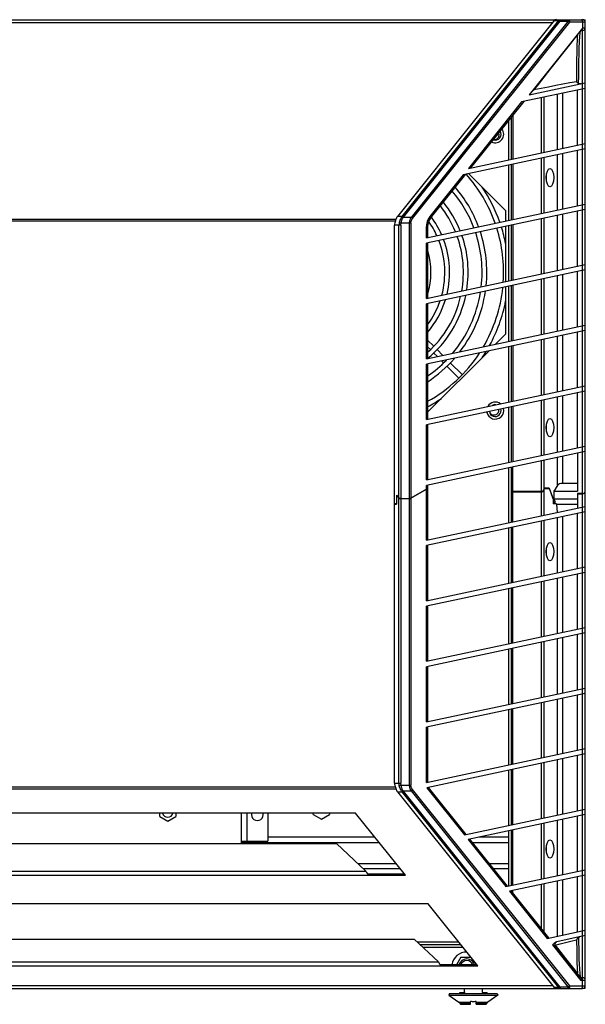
# Model space of a CAD drawing. Header units: inches. Extents: x 0 to 146, y 0 to 57.
# Tile 4 of 13: x 26 to 35, y 19 to 34. Entities that reach past the tile are written whole.
import ezdxf

# ---------------------------------------------------------------- set-up
doc = ezdxf.new("R2010")
doc.units = ezdxf.units.IN
doc.header["$LTSCALE"] = 4.033333
doc.header["$MEASUREMENT"] = 0
doc.layers.get('0').update_dxf_attribs({"linetype": 'CONTINUOUS'})
for name, color, linetype in [('FINGER_GUARD_120MM_AXIAL_P1', 7, 'CONTINUOUS'), ('FINGER_GUARD_120MM_AXIAL_P16', 7, 'CONTINUOUS'), ('FINGER_GUARD_120MM_AXIAL_P5', 7, 'CONTINUOUS'), ('FINGER_GUARD_120MM_AXIAL_P6', 7, 'CONTINUOUS'), ('FINGER_GUARD_120MM_AXIAL_P7', 7, 'CONTINUOUS'), ('FINGER_GUARD_120MM_AXIAL_P8', 7, 'CONTINUOUS')]:
    doc.layers.add(name, color=color, linetype=linetype)

msp = doc.modelspace()

# ---------------------------------------------------------------- linework, layer by layer
at = {"color": 7, "linetype": 'Continuous'}
for p, q in [((14.165, 33.81), (34.637, 33.81)), ((34.146, 33.764), (14.656, 33.764)), ((34.172, 33.797), (31.831, 30.868)), ((31.899, 30.868), (34.241, 33.797)), ((31.92, 30.858), (34.261, 33.787)), ((34.384, 33.787), (32.037, 30.851)), ((32.057, 30.834), (34.404, 33.771)), ((34.173, 33.797), (34.241, 33.797)), ((34.261, 33.81), (34.261, 33.787)), ((34.261, 33.787), (34.384, 33.787)), ((34.384, 33.787), (34.384, 33.81)), ((34.637, 33.771), (34.404, 33.771)), ((34.598, 33.771), (34.598, 33.684)), ((34.637, 19.322), (34.637, 33.81)), ((34.598, 33.684), (33.799, 32.685)), ((34.57, 33.648), (34.598, 33.648)), ((34.598, 32.854), (34.598, 33.648)), ((34.601, 33.688), (34.599, 33.684)), ((34.601, 33.688), (34.637, 33.688)), ((34.508, 33.061), (34.508, 32.882)), ((33.799, 32.685), (34.637, 32.863)), ((34.559, 32.846), (34.559, 32.85)), ((34.598, 32.774), (34.598, 32.854)), ((34.637, 32.782), (33.685, 32.58)), ((34.297, 32.71), (34.297, 31.885)), ((34.519, 31.932), (34.519, 32.757)), ((34.598, 31.949), (34.598, 32.774)), ((33.685, 32.58), (32.89, 31.586)), ((32.927, 31.594), (33.722, 32.588)), ((33.981, 31.818), (33.981, 32.643)), ((34.017, 32.65), (34.017, 31.825)), ((34.224, 31.869), (34.224, 32.694)), ((33.496, 31.715), (33.496, 32.305)), ((33.535, 31.723), (33.535, 32.354)), ((33.555, 32.379), (33.555, 31.727)), ((34.637, 31.877), (32.813, 31.489)), ((32.89, 31.586), (34.637, 31.957)), ((34.519, 31.027), (34.519, 31.852)), ((34.598, 31.868), (34.598, 31.949)), ((34.598, 31.043), (34.598, 31.868)), ((33.981, 30.912), (33.981, 31.737)), ((34.017, 31.745), (34.017, 30.92)), ((34.224, 30.964), (34.224, 31.789)), ((34.297, 31.804), (34.297, 30.979)), ((33.496, 30.809), (33.496, 31.634)), ((33.535, 30.817), (33.535, 31.642)), ((33.555, 31.647), (33.555, 30.822)), ((32.813, 31.489), (32.313, 30.864)), ((32.324, 30.84), (32.85, 31.497)), ((33.446, 30.956), (32.895, 31.506)), ((32.262, 30.547), (34.637, 31.052)), ((34.637, 30.971), (32.262, 30.466)), ((33.446, 30.956), (33.446, 30.798)), ((34.519, 30.121), (34.519, 30.946)), ((34.598, 30.963), (34.598, 31.043)), ((34.598, 30.138), (34.598, 30.963)), ((16.994, 30.827), (31.808, 30.827)), ((31.802, 30.794), (17, 30.794)), ((31.899, 30.868), (31.831, 30.868)), ((32.037, 30.851), (31.915, 30.851)), ((33.981, 30.007), (33.981, 30.832)), ((34.017, 30.839), (34.017, 30.014)), ((34.224, 30.058), (34.224, 30.883)), ((34.297, 30.899), (34.297, 30.074)), ((31.881, 30.736), (31.786, 30.736)), ((31.786, 22.391), (31.786, 30.736)), ((31.853, 22.391), (31.853, 30.736)), ((31.886, 30.768), (31.858, 30.776)), ((31.881, 30.736), (31.881, 22.391)), ((32.031, 30.768), (31.886, 30.768)), ((32.012, 22.36), (32.012, 30.768)), ((32.031, 30.768), (32.031, 22.36)), ((32.281, 30.717), (32.262, 30.717)), ((32.262, 30.547), (32.262, 30.717)), ((32.281, 30.717), (32.281, 30.551)), ((33.446, 30.718), (33.446, 29.893)), ((33.496, 29.904), (33.496, 30.729)), ((33.535, 29.912), (33.535, 30.737)), ((33.555, 30.741), (33.555, 29.916)), ((32.262, 29.641), (32.262, 30.466)), ((32.281, 30.47), (32.281, 29.645)), ((32.262, 29.641), (34.637, 30.146)), ((34.637, 30.066), (32.262, 29.561)), ((34.598, 30.057), (34.598, 30.138)), ((34.598, 29.232), (34.598, 30.057)), ((33.981, 29.101), (33.981, 29.926)), ((34.017, 29.934), (34.017, 29.109)), ((34.224, 29.153), (34.224, 29.978)), ((34.297, 29.993), (34.297, 29.168)), ((34.519, 29.216), (34.519, 30.041)), ((33.446, 29.812), (33.446, 29.105)), ((33.496, 28.998), (33.496, 29.823)), ((33.535, 29.006), (33.535, 29.831)), ((33.555, 29.836), (33.555, 29.011)), ((32.262, 28.736), (32.262, 29.561)), ((32.281, 29.565), (32.281, 28.74)), ((32.262, 28.736), (34.637, 29.241)), ((34.598, 29.152), (34.598, 29.232)), ((34.637, 29.16), (32.262, 28.655)), ((33.296, 28.956), (33.446, 29.105)), ((33.981, 28.196), (33.981, 29.021)), ((34.017, 29.028), (34.017, 28.203)), ((34.224, 28.247), (34.224, 29.072)), ((34.297, 29.088), (34.297, 28.263)), ((34.519, 28.31), (34.519, 29.135)), ((34.598, 28.327), (34.598, 29.152)), ((33.496, 28.093), (33.496, 28.918)), ((33.535, 28.101), (33.535, 28.926)), ((33.555, 28.93), (33.555, 28.105)), ((32.281, 27.94), (33.194, 28.853)), ((32.262, 27.83), (32.262, 28.655)), ((32.281, 28.659), (32.281, 27.834)), ((32.262, 27.83), (34.637, 28.335)), ((34.598, 28.246), (34.598, 28.327)), ((34.637, 28.255), (32.262, 27.75)), ((34.224, 27.342), (34.224, 28.167)), ((34.297, 28.182), (34.297, 27.357)), ((34.519, 27.405), (34.519, 28.23)), ((34.598, 27.421), (34.598, 28.246)), ((33.496, 27.187), (33.496, 28.012)), ((33.535, 27.195), (33.535, 28.02)), ((33.555, 28.025), (33.555, 27.2)), ((33.981, 27.29), (33.981, 28.115)), ((34.017, 28.123), (34.017, 27.298)), ((32.262, 26.925), (32.262, 27.75)), ((32.281, 27.754), (32.281, 26.929)), ((32.262, 26.925), (34.637, 27.43)), ((34.598, 27.341), (34.598, 27.421)), ((34.637, 27.349), (32.262, 26.844)), ((34.224, 26.844), (34.224, 27.261)), ((34.297, 27.277), (34.297, 26.872)), ((34.519, 27.324), (34.519, 26.759)), ((34.598, 26.52), (34.598, 27.341)), ((33.496, 26.285), (33.496, 27.107)), ((33.535, 26.294), (33.535, 27.115)), ((33.555, 26.298), (33.555, 27.119)), ((33.981, 26.389), (33.981, 27.21)), ((34.017, 27.217), (34.017, 26.396)), ((32.262, 26.023), (32.262, 26.844)), ((32.281, 26.848), (32.281, 26.027)), ((34.224, 26.844), (34.165, 26.759)), ((34.519, 26.872), (34.297, 26.872)), ((31.815, 26.696), (31.853, 26.658)), ((31.815, 26.696), (31.815, 26.562)), ((31.817, 26.696), (31.853, 26.66)), ((31.817, 26.696), (31.817, 26.566)), ((32.262, 26.789), (32.031, 26.654)), ((32.031, 26.652), (32.262, 26.787)), ((32.281, 26.8), (32.274, 26.8)), ((32.274, 26.798), (32.281, 26.798)), ((33.981, 26.751), (33.555, 26.751)), ((33.555, 26.747), (33.981, 26.747)), ((34.017, 26.776), (34.027, 26.8)), ((34.017, 26.772), (34.028, 26.798)), ((34.099, 26.8), (34.027, 26.8)), ((34.028, 26.798), (34.101, 26.798)), ((34.099, 26.8), (34.157, 26.641)), ((34.158, 26.641), (34.101, 26.798)), ((34.165, 26.759), (34.519, 26.759)), ((34.165, 26.759), (34.165, 26.643)), ((34.519, 26.723), (34.519, 26.503)), ((34.598, 26.721), (34.519, 26.721)), ((34.519, 26.719), (34.598, 26.719)), ((31.817, 26.566), (31.786, 26.566)), ((31.786, 26.562), (31.817, 26.562)), ((31.881, 26.649), (32.012, 26.649)), ((31.881, 26.647), (32.012, 26.647)), ((32.015, 26.649), (32.012, 26.649)), ((32.262, 26.023), (34.637, 26.528)), ((34.157, 26.641), (34.157, 26.566)), ((34.158, 26.591), (34.157, 26.59)), ((34.208, 26.566), (34.157, 26.566)), ((34.158, 26.641), (34.158, 26.591)), ((34.158, 26.591), (34.186, 26.591)), ((34.165, 26.643), (34.519, 26.643)), ((34.165, 26.643), (34.186, 26.591)), ((34.169, 26.566), (34.186, 26.591)), ((34.208, 26.562), (34.515, 26.562)), ((34.209, 26.562), (34.218, 26.439)), ((34.519, 26.567), (34.515, 26.562)), ((34.598, 26.439), (34.598, 26.52)), ((34.637, 26.448), (32.262, 25.943)), ((34.297, 26.375), (34.297, 25.55)), ((34.519, 25.598), (34.519, 26.423)), ((34.598, 25.614), (34.598, 26.439)), ((33.555, 25.392), (33.555, 26.218)), ((33.981, 25.483), (33.981, 26.308)), ((34.017, 26.316), (34.017, 25.491)), ((34.224, 25.535), (34.224, 26.36)), ((33.496, 25.38), (33.496, 26.205)), ((33.535, 25.388), (33.535, 26.213)), ((32.262, 25.118), (32.262, 25.943)), ((32.281, 25.947), (32.281, 25.122)), ((32.262, 25.118), (34.637, 25.623)), ((34.637, 25.542), (32.262, 25.037)), ((34.519, 24.692), (34.519, 25.517)), ((34.598, 25.534), (34.598, 25.614)), ((34.598, 24.709), (34.598, 25.534)), ((33.981, 24.578), (33.981, 25.403)), ((34.017, 25.41), (34.017, 24.585)), ((34.224, 24.629), (34.224, 25.454)), ((34.297, 25.47), (34.297, 24.645)), ((33.496, 24.474), (33.496, 25.299)), ((33.535, 24.483), (33.535, 25.308)), ((33.555, 24.487), (33.555, 25.312)), ((32.281, 25.041), (32.281, 24.216)), ((32.262, 24.212), (32.262, 25.037)), ((32.262, 24.212), (34.637, 24.717)), ((34.637, 24.637), (32.262, 24.132)), ((34.519, 23.786), (34.519, 24.612)), ((34.598, 24.628), (34.598, 24.709)), ((34.598, 23.803), (34.598, 24.628)), ((33.981, 23.672), (33.981, 24.497)), ((34.017, 24.505), (34.017, 23.68)), ((34.224, 23.724), (34.224, 24.549)), ((34.297, 24.564), (34.297, 23.739)), ((33.496, 23.569), (33.496, 24.394)), ((33.535, 23.577), (33.535, 24.402)), ((33.555, 23.581), (33.555, 24.406)), ((32.262, 23.307), (32.262, 24.132)), ((32.281, 24.136), (32.281, 23.311)), ((32.262, 23.307), (34.637, 23.812)), ((34.637, 23.731), (32.262, 23.226)), ((34.598, 23.723), (34.598, 23.803)), ((34.598, 22.898), (34.598, 23.723)), ((33.981, 22.767), (33.981, 23.592)), ((34.017, 23.599), (34.017, 22.774)), ((34.224, 22.818), (34.224, 23.643)), ((34.297, 23.659), (34.297, 22.834)), ((34.519, 22.881), (34.519, 23.706)), ((33.496, 22.663), (33.496, 23.488)), ((33.535, 22.672), (33.535, 23.497)), ((33.555, 22.676), (33.555, 23.501)), ((32.262, 22.401), (32.262, 23.226)), ((32.281, 23.23), (32.281, 22.405)), ((32.262, 22.401), (34.637, 22.906)), ((34.598, 22.817), (34.598, 22.898)), ((34.637, 22.826), (32.267, 22.322)), ((33.981, 21.861), (33.981, 22.686)), ((34.017, 22.694), (34.017, 21.869)), ((34.224, 21.913), (34.224, 22.738)), ((34.297, 22.753), (34.297, 21.928)), ((34.519, 21.975), (34.519, 22.8)), ((34.598, 21.992), (34.598, 22.817)), ((33.496, 21.758), (33.496, 22.583)), ((33.535, 21.766), (33.535, 22.591)), ((33.555, 21.77), (33.555, 22.595)), ((31.786, 22.391), (31.881, 22.391)), ((31.808, 22.3), (16.994, 22.3)), ((17, 22.334), (31.802, 22.334)), ((31.831, 22.26), (31.899, 22.26)), ((31.831, 22.26), (34.172, 19.331)), ((31.858, 22.352), (31.886, 22.36)), ((31.886, 22.36), (32.031, 22.36)), ((34.241, 19.331), (31.899, 22.26)), ((31.915, 22.276), (32.037, 22.276)), ((34.261, 19.34), (31.92, 22.27)), ((32.037, 22.276), (34.384, 19.34)), ((34.404, 19.357), (32.057, 22.293)), ((32.267, 22.322), (32.831, 21.616)), ((32.857, 21.622), (32.293, 22.327)), ((32.831, 21.616), (34.637, 22.001)), ((34.598, 21.912), (34.598, 21.992)), ((31.205, 21.943), (17.598, 21.943)), ((28.277, 21.89), (28.277, 21.943)), ((28.277, 21.89), (28.397, 21.821)), ((28.397, 21.821), (28.517, 21.89)), ((28.517, 21.943), (28.517, 21.89)), ((29.5, 21.487), (29.5, 21.943)), ((29.578, 21.943), (29.578, 21.522)), ((29.893, 21.943), (29.893, 21.522)), ((30.573, 21.92), (30.573, 21.943)), ((30.573, 21.92), (30.693, 21.851)), ((30.693, 21.851), (30.813, 21.92)), ((30.813, 21.943), (30.813, 21.92)), ((31.948, 21.013), (31.205, 21.943)), ((34.637, 21.92), (32.886, 21.548)), ((34.224, 21.007), (34.224, 21.832)), ((34.297, 21.848), (34.297, 21.023)), ((34.519, 21.07), (34.519, 21.895)), ((34.598, 21.087), (34.598, 21.912)), ((33.496, 20.852), (33.496, 21.677)), ((33.535, 20.861), (33.535, 21.686)), ((33.555, 20.865), (33.555, 21.69)), ((33.981, 20.955), (33.981, 21.781)), ((34.017, 21.788), (34.017, 20.963)), ((29.5, 21.522), (29.893, 21.522)), ((29.539, 21.503), (29.539, 21.522)), ((31.494, 21.581), (29.893, 21.581)), ((32.886, 21.548), (33.449, 20.842)), ((33.475, 20.848), (32.912, 21.553)), ((33.496, 21.581), (33.045, 21.581)), ((17.883, 21.487), (30.919, 21.487)), ((29.5, 21.503), (31.557, 21.503)), ((30.919, 21.487), (31.359, 21.074)), ((32.952, 21.503), (33.496, 21.503)), ((17.444, 21.074), (31.359, 21.074)), ((31.237, 21.188), (31.809, 21.188)), ((31.872, 21.109), (31.321, 21.109)), ((33.204, 21.188), (33.496, 21.188)), ((33.496, 21.109), (33.267, 21.109)), ((33.449, 20.842), (34.637, 21.095)), ((34.598, 21.006), (34.598, 21.087)), ((16.854, 21.013), (31.948, 21.013)), ((31.37, 21.054), (31.381, 21.033)), ((31.381, 21.04), (31.373, 21.047)), ((31.386, 21.035), (31.381, 21.04)), ((31.381, 21.033), (31.386, 21.023)), ((31.392, 21.03), (31.386, 21.035)), ((31.386, 21.023), (31.392, 21.013)), ((31.935, 21.03), (31.392, 21.03)), ((31.392, 21.03), (31.392, 21.013)), ((34.637, 21.015), (33.504, 20.774)), ((34.224, 20.102), (34.224, 20.927)), ((34.297, 20.942), (34.297, 20.117)), ((34.519, 20.164), (34.519, 20.989)), ((34.598, 20.181), (34.598, 21.006)), ((33.504, 20.774), (34.068, 20.068)), ((34.094, 20.074), (33.53, 20.779)), ((33.535, 20.773), (33.535, 20.78)), ((33.555, 20.749), (33.555, 20.784)), ((33.981, 20.216), (33.981, 20.875)), ((34.017, 20.883), (34.017, 20.17)), ((32.291, 20.585), (16.512, 20.585)), ((33.034, 19.655), (32.291, 20.585)), ((34.068, 20.068), (34.637, 20.19)), ((34.598, 20.101), (34.598, 20.181)), ((16.722, 20.055), (32.081, 20.055)), ((32.081, 20.055), (32.442, 19.715)), ((34.637, 20.109), (34.21, 20.018)), ((34.421, 20.026), (34.508, 20.048)), ((34.508, 20.048), (34.509, 19.88)), ((34.598, 19.479), (34.598, 20.101)), ((32.75, 20.011), (32.128, 20.011)), ((32.781, 19.971), (32.169, 19.971)), ((32.813, 19.932), (32.211, 19.932)), ((34.148, 19.969), (34.571, 19.44)), ((34.189, 19.964), (34.263, 19.984)), ((34.189, 19.964), (34.342, 19.767)), ((34.572, 19.476), (34.189, 19.955)), ((34.263, 19.984), (34.344, 20.006)), ((34.344, 20.006), (34.421, 20.026)), ((32.778, 19.788), (32.711, 19.672)), ((32.778, 19.788), (32.928, 19.788)), ((15.769, 19.655), (33.034, 19.655)), ((16.361, 19.715), (32.442, 19.715)), ((32.453, 19.695), (32.463, 19.675)), ((32.463, 19.682), (32.456, 19.689)), ((32.469, 19.677), (32.463, 19.682)), ((32.463, 19.675), (32.469, 19.665)), ((32.474, 19.672), (32.469, 19.677)), ((32.469, 19.665), (32.474, 19.655)), ((33.021, 19.672), (32.474, 19.672)), ((32.474, 19.672), (32.474, 19.655)), ((34.519, 19.547), (34.519, 19.548)), ((34.598, 19.479), (34.57, 19.479)), ((34.572, 19.476), (34.574, 19.472)), ((14.204, 19.318), (34.598, 19.318)), ((14.656, 19.363), (34.146, 19.363)), ((32.832, 19.266), (32.832, 19.318)), ((33.096, 19.318), (33.097, 19.266)), ((34.241, 19.331), (34.173, 19.331)), ((34.384, 19.34), (34.261, 19.34)), ((34.261, 19.34), (34.261, 19.318)), ((34.384, 19.318), (34.384, 19.34)), ((34.404, 19.357), (34.637, 19.357)), ((34.637, 19.44), (34.571, 19.44)), ((34.598, 19.357), (34.598, 19.44)), ((34.614, 19.322), (34.637, 19.322)), ((32.61, 19.243), (32.596, 19.219)), ((32.596, 19.219), (33.332, 19.219)), ((32.596, 19.219), (32.747, 19.116)), ((32.61, 19.243), (33.319, 19.243)), ((32.82, 19.251), (32.758, 19.251)), ((32.758, 19.251), (32.758, 19.243)), ((33.171, 19.251), (33.109, 19.251)), ((33.171, 19.251), (33.171, 19.243)), ((33.332, 19.219), (33.181, 19.116)), ((33.319, 19.243), (33.332, 19.219)), ((32.747, 19.116), (32.923, 19.116)), ((32.922, 19.087), (32.77, 19.087)), ((32.777, 19.082), (32.922, 19.082)), ((32.922, 19.082), (32.923, 19.122)), ((33.007, 19.082), (33.005, 19.122)), ((33.005, 19.116), (33.181, 19.116)), ((33.158, 19.087), (33.006, 19.087)), ((33.007, 19.082), (33.151, 19.082))]:
    msp.add_line(p, q, dxfattribs=at)
for points in [[(34.241, 33.797), (34.243, 33.801), (34.246, 33.804), (34.25, 33.806), (34.254, 33.808), (34.257, 33.809), (34.261, 33.81)], [(34.261, 33.787), (34.258, 33.789), (34.254, 33.792), (34.25, 33.793), (34.247, 33.795), (34.244, 33.796), (34.241, 33.797)], [(34.384, 33.81), (34.388, 33.809), (34.391, 33.807), (34.395, 33.803), (34.398, 33.798), (34.4, 33.792), (34.402, 33.786), (34.403, 33.778), (34.404, 33.771)], [(34.404, 33.771), (34.401, 33.773), (34.398, 33.776), (34.394, 33.779), (34.391, 33.782), (34.387, 33.785), (34.384, 33.787)], [(34.598, 33.771), (34.598, 33.778), (34.597, 33.786), (34.595, 33.792), (34.593, 33.798), (34.59, 33.803), (34.586, 33.807), (34.582, 33.809), (34.579, 33.81)], [(34.519, 33.585), (34.517, 33.557), (34.514, 33.498), (34.511, 33.435), (34.51, 33.369), (34.509, 33.298), (34.508, 33.223), (34.508, 33.144), (34.508, 33.061)], [(34.538, 32.855), (34.539, 32.97), (34.541, 33.081), (34.543, 33.187), (34.545, 33.288), (34.548, 33.385), (34.552, 33.477), (34.558, 33.565), (34.564, 33.641)], [(34.579, 33.648), (34.582, 33.649), (34.586, 33.651), (34.589, 33.654), (34.592, 33.658), (34.594, 33.664), (34.596, 33.67), (34.598, 33.677), (34.598, 33.684)], [(34.511, 33.575), (34.466, 33.519), (34.414, 33.453), (34.104, 33.058)], [(34.104, 33.058), (33.933, 32.84), (33.869, 32.759)], [(34.508, 32.882), (34.405, 32.863), (34.3, 32.843), (34.195, 32.823), (34.088, 32.802), (33.979, 32.781), (33.869, 32.759)], [(34.508, 32.882), (34.512, 32.877), (34.516, 32.872), (34.521, 32.867), (34.527, 32.863), (34.532, 32.859), (34.538, 32.855)], [(34.578, 32.85), (34.571, 32.849), (34.563, 32.849), (34.556, 32.849), (34.549, 32.851), (34.543, 32.853), (34.538, 32.855)], [(33.833, 32.727), (33.837, 32.732), (33.842, 32.737), (33.848, 32.743), (33.854, 32.748), (33.861, 32.754), (33.869, 32.759)], [(31.802, 30.803), (31.804, 30.806), (31.805, 30.809), (31.806, 30.812), (31.807, 30.814), (31.808, 30.817), (31.808, 30.819)], [(31.893, 30.859), (31.885, 30.846), (31.879, 30.833), (31.873, 30.82), (31.868, 30.806), (31.863, 30.791), (31.858, 30.776)], [(31.886, 30.768), (31.889, 30.783), (31.893, 30.797), (31.898, 30.811), (31.903, 30.824), (31.908, 30.838), (31.915, 30.851)], [(31.899, 30.868), (31.898, 30.866), (31.897, 30.865), (31.896, 30.863), (31.895, 30.862), (31.894, 30.86), (31.893, 30.859)], [(31.915, 30.851), (31.911, 30.853), (31.907, 30.855), (31.903, 30.856), (31.9, 30.858), (31.896, 30.858), (31.893, 30.859)], [(31.899, 30.868), (31.902, 30.867), (31.905, 30.866), (31.909, 30.864), (31.912, 30.862), (31.916, 30.86), (31.92, 30.858)], [(31.915, 30.851), (31.916, 30.852), (31.916, 30.853), (31.917, 30.855), (31.918, 30.856), (31.919, 30.857), (31.92, 30.858)], [(32.012, 30.768), (32.012, 30.776), (32.012, 30.784), (32.014, 30.792), (32.015, 30.8), (32.017, 30.808), (32.02, 30.817), (32.023, 30.825), (32.027, 30.834), (32.032, 30.842), (32.037, 30.851)], [(32.031, 30.768), (32.032, 30.774), (32.032, 30.78), (32.033, 30.787), (32.035, 30.793), (32.037, 30.8), (32.04, 30.807), (32.043, 30.814), (32.047, 30.82), (32.051, 30.827), (32.057, 30.834)], [(32.037, 30.851), (32.04, 30.849), (32.044, 30.846), (32.047, 30.843), (32.051, 30.84), (32.054, 30.837), (32.057, 30.834)], [(32.313, 30.864), (32.297, 30.841), (32.284, 30.818), (32.274, 30.793), (32.267, 30.768), (32.263, 30.742), (32.262, 30.717)], [(32.313, 30.864), (32.318, 30.859), (32.321, 30.854), (32.324, 30.849), (32.325, 30.845), (32.325, 30.842), (32.324, 30.84)], [(31.858, 30.776), (31.857, 30.769), (31.855, 30.763), (31.854, 30.756), (31.854, 30.749), (31.853, 30.743), (31.853, 30.736)], [(31.881, 30.736), (31.881, 30.742), (31.882, 30.747), (31.882, 30.752), (31.883, 30.758), (31.884, 30.763), (31.886, 30.768)], [(32.025, 26.651), (32.022, 26.65), (32.018, 26.65), (32.015, 26.649)], [(32.031, 26.654), (32.028, 26.653), (32.025, 26.651)], [(31.858, 22.352), (31.857, 22.358), (31.855, 22.365), (31.854, 22.371), (31.854, 22.378), (31.853, 22.385), (31.853, 22.391)], [(31.886, 22.36), (31.884, 22.365), (31.883, 22.37), (31.882, 22.375), (31.882, 22.38), (31.881, 22.386), (31.881, 22.391)], [(31.802, 22.325), (31.804, 22.322), (31.805, 22.319), (31.806, 22.316), (31.807, 22.313), (31.808, 22.311), (31.808, 22.308)], [(31.893, 22.269), (31.885, 22.281), (31.879, 22.294), (31.873, 22.308), (31.868, 22.322), (31.863, 22.336), (31.858, 22.352)], [(31.915, 22.276), (31.908, 22.29), (31.903, 22.303), (31.898, 22.317), (31.893, 22.33), (31.889, 22.345), (31.886, 22.36)], [(31.893, 22.269), (31.896, 22.269), (31.9, 22.27), (31.903, 22.271), (31.907, 22.273), (31.911, 22.274), (31.915, 22.276)], [(31.899, 22.26), (31.898, 22.261), (31.897, 22.263), (31.896, 22.264), (31.895, 22.266), (31.894, 22.267), (31.893, 22.269)], [(31.92, 22.27), (31.916, 22.267), (31.912, 22.265), (31.909, 22.263), (31.905, 22.262), (31.902, 22.261), (31.899, 22.26)], [(31.92, 22.27), (31.919, 22.271), (31.918, 22.272), (31.917, 22.273), (31.916, 22.274), (31.916, 22.275), (31.915, 22.276)], [(32.037, 22.276), (32.029, 22.291), (32.022, 22.305), (32.017, 22.319), (32.014, 22.333), (32.012, 22.346), (32.012, 22.36)], [(32.057, 22.293), (32.051, 22.3), (32.047, 22.307), (32.043, 22.314), (32.04, 22.321), (32.037, 22.328), (32.035, 22.334), (32.033, 22.341), (32.032, 22.347), (32.032, 22.354), (32.031, 22.36)], [(32.057, 22.293), (32.054, 22.29), (32.051, 22.287), (32.047, 22.284), (32.044, 22.282), (32.04, 22.279), (32.037, 22.276)], [(31.359, 21.074), (31.364, 21.064), (31.37, 21.054)], [(34.542, 20.087), (34.539, 20.085), (34.536, 20.083), (34.533, 20.08), (34.53, 20.078), (34.527, 20.075), (34.524, 20.072), (34.521, 20.068), (34.518, 20.065), (34.515, 20.061), (34.513, 20.057), (34.51, 20.053), (34.508, 20.048)], [(34.542, 20.087), (34.544, 20.088), (34.547, 20.089), (34.549, 20.09), (34.551, 20.09), (34.554, 20.091), (34.556, 20.092)], [(34.564, 19.487), (34.559, 19.544), (34.554, 19.611), (34.551, 19.682), (34.548, 19.757), (34.546, 19.834), (34.545, 19.915), (34.543, 19.999), (34.542, 20.087)], [(34.148, 19.969), (34.155, 19.978), (34.163, 19.987), (34.171, 19.995), (34.178, 20.001), (34.186, 20.007), (34.194, 20.012)], [(34.148, 19.969), (34.154, 19.968), (34.159, 19.967), (34.164, 19.965), (34.169, 19.964), (34.173, 19.963), (34.177, 19.962), (34.18, 19.961), (34.183, 19.959), (34.185, 19.958), (34.187, 19.957), (34.188, 19.956), (34.189, 19.955)], [(34.189, 19.964), (34.186, 19.971), (34.185, 19.978), (34.185, 19.984), (34.186, 19.991), (34.188, 19.997), (34.191, 20.003), (34.195, 20.009), (34.2, 20.013), (34.205, 20.016), (34.21, 20.018)], [(34.189, 19.955), (34.188, 19.956), (34.188, 19.958), (34.188, 19.959), (34.188, 19.961), (34.188, 19.962), (34.189, 19.964)], [(34.194, 20.012), (34.202, 20.016), (34.21, 20.018)], [(34.342, 19.767), (34.401, 19.691), (34.46, 19.617), (34.516, 19.546)], [(34.509, 19.88), (34.51, 19.797), (34.512, 19.711), (34.515, 19.616), (34.519, 19.548)], [(32.442, 19.715), (32.447, 19.706), (32.453, 19.695)], [(34.574, 19.472), (34.575, 19.468), (34.576, 19.462), (34.575, 19.455), (34.573, 19.448), (34.571, 19.44)], [(34.598, 19.44), (34.598, 19.447), (34.597, 19.455), (34.595, 19.461), (34.593, 19.467), (34.59, 19.472), (34.586, 19.476), (34.583, 19.478), (34.579, 19.479)], [(34.241, 19.331), (34.244, 19.332), (34.247, 19.333), (34.25, 19.334), (34.254, 19.336), (34.258, 19.338), (34.261, 19.34)], [(34.261, 19.318), (34.257, 19.318), (34.254, 19.319), (34.25, 19.321), (34.246, 19.324), (34.243, 19.327), (34.241, 19.331)], [(34.404, 19.357), (34.404, 19.353), (34.403, 19.349), (34.403, 19.345), (34.402, 19.341), (34.401, 19.338), (34.4, 19.334), (34.399, 19.331), (34.397, 19.328), (34.396, 19.326), (34.394, 19.323), (34.392, 19.321), (34.389, 19.319), (34.387, 19.318), (34.384, 19.318)], [(34.384, 19.34), (34.387, 19.343), (34.391, 19.345), (34.394, 19.348), (34.398, 19.351), (34.401, 19.354), (34.404, 19.357)], [(34.579, 19.318), (34.582, 19.318), (34.586, 19.321), (34.589, 19.324), (34.592, 19.329), (34.595, 19.335), (34.597, 19.342), (34.598, 19.349), (34.598, 19.357)], [(32.832, 19.266), (32.831, 19.264), (32.831, 19.262), (32.831, 19.26), (32.83, 19.258), (32.829, 19.257), (32.828, 19.255), (32.827, 19.254), (32.826, 19.253), (32.824, 19.252), (32.823, 19.251), (32.821, 19.251), (32.82, 19.251)], [(33.097, 19.266), (33.097, 19.264), (33.097, 19.262), (33.098, 19.26), (33.099, 19.259), (33.099, 19.257), (33.1, 19.255), (33.102, 19.254), (33.103, 19.253), (33.104, 19.252), (33.106, 19.251), (33.107, 19.251), (33.109, 19.251)], [(33.005, 19.122), (32.992, 19.122), (32.978, 19.121), (32.964, 19.121), (32.951, 19.121), (32.937, 19.122), (32.923, 19.122)]]:
    msp.add_lwpolyline(points, dxfattribs=at)
for centre, radius, start, end in [((34.598, 33.771), 0.0394, 0, 90), ((34.598, 33.688), 0.0394, 270, 360), ((33.291, 32.097), 0.128, 245.0737, 37.6589), ((33.291, 32.097), 0.0886, 251.3314, 31.3761), ((32.478, 30.717), 0.197, 141.3617, 180), ((33.291, 27.963), 0.128, 189.7682, 14.2575), ((33.291, 27.963), 0.128, 52.949, 150.9949), ((33.291, 27.963), 0.0886, 188.7709, 15.2499), ((33.291, 27.963), 0.0886, 83.3967, 120.5593), ((28.397, 21.959), 0.0787, 191.7801, 348.2217), ((29.736, 21.921), 0.0886, 165.1195, 14.8824), ((34.22, 19.98), 0.0394, 112.1418, 218.6383), ((32.866, 19.637), 0.226, 89.4519, 171.0365), ((32.866, 19.637), 0.123, 16.6721, 163.3285), ((32.866, 19.637), 0.0984, 21.0015, 158.9985), ((34.598, 19.44), 0.0394, 0, 90), ((34.598, 19.357), 0.0394, 270, 360), ((32.714, 19.067), 0.0591, 19.2037, 55.7943), ((32.777, 19.089), 0.00787, 199.2037, 270), ((33.151, 19.089), 0.00787, 270, 340.7963), ((33.214, 19.067), 0.0591, 124.2057, 160.7963)]:
    msp.add_arc(centre, radius, start, end, dxfattribs=at)
for centre, major_axis, ratio, start_param, end_param in [((34.226, 33.771), (0.0575, -0.0195), 0.595327, 2.088443, 2.929205), ((34.004, 31.448), (0, 0.138), 0.4, 4.436912, 4.989335), ((32.064, 30.736), (0.278, 0), 0.707107, 2.797011, 3.141593), ((32.099, 30.736), (0.287, -0.097), 0.595327, 2.929205, 3.223229), ((34.004, 27.708), (0, 0.138), 0.4, 4.436912, 4.989335), ((34.297, 26.827), (0.0787, 0), 0.57735, 1.570796, 2.761086), ((31.881, 26.688), (0.0394, 0), 1, -2.356194, -2.096814), ((31.881, 26.686), (0.0394, 0), 1, -2.356194, -1.570796), ((32.242, 26.821), (0, 0.0394), 1, -2.613518, -2.182631), ((32.242, 26.823), (0.0394, 0), 1, -1.042722, -0.899088), ((32.242, 26.823), (0, 0.0394), 1, -2.469884, -2.182631), ((33.981, 26.786), (0.0394, 0), 1, -1.570796, -0.380506), ((33.981, 26.79), (0.0394, 0), 1, -1.570796, -1.11532), ((33.981, 26.79), (0, 0.0394), 1, -2.686117, -1.951303), ((34.598, 26.759), (0, 0.0394), 1, -3.141593, -1.991263), ((34.598, 26.761), (0, 0.0394), 1, -3.141593, -2.99806), ((34.598, 26.761), (0.0394, 0), 1, -1.427264, -1.050108), ((34.598, 26.761), (0, 0.0394), 1, -2.620904, -2.090335), ((34.598, 26.761), (0.0394, 0), 1, -0.519538, -0.049896), ((34.598, 26.759), (0.0394, 0), 1, -0.420467, 0), ((34.598, 26.761), (0, 0.0394), 1, -1.620692, -1.570796), ((31.881, 26.688), (0, 0.0394), 1, -3.667611, -3.412003), ((31.881, 26.688), (0.0394, 0), 1, -1.841207, -1.570796), ((32.012, 26.686), (0, 0.0394), 1, -3.141593, -2.613518), ((34.004, 25.853), (0, 0.138), 0.4, 4.436912, 4.989335), ((32.064, 22.391), (-0.278, 0), 0.707107, 0, 0.344582), ((32.099, 22.391), (0.287, 0.097), 0.595327, 3.059956, 3.35398), ((34.004, 21.404), (0, 0.138), 0.4, 4.436912, 4.989335), ((34.226, 19.357), (0.0575, 0.0195), 0.595327, -2.929205, -2.088443)]:
    msp.add_ellipse(centre, major_axis=major_axis, ratio=ratio, start_param=start_param, end_param=end_param, dxfattribs=at)
for centre in [(34.11, 31.448), (34.11, 27.708), (34.11, 25.853), (34.11, 21.404)]:
    msp.add_ellipse(centre, major_axis=(0, 0.138), ratio=0.4, dxfattribs=at)
at = {"layer": 'FINGER_GUARD_120MM_AXIAL_P1', "color": 7, "linetype": 'Continuous'}
for radius, start, end in [(2.205, 19.4787, 41.764), (2.276, 19.2453, 34.1183), (2.205, 356.24, 17.4222), (2.276, 10.9049, 17.2528), (2.205, 329.6535, 354.0926), (2.276, 331.2542, 349.0951), (2.205, 299.0189, 326.8095), (2.276, 325.8817, 328.6072), (2.276, 298.0263, 304.1183)]:
    msp.add_arc((31.212, 30.03), radius, start, end, dxfattribs=at)
at = {"layer": 'FINGER_GUARD_120MM_AXIAL_P16', "color": 7, "linetype": 'Continuous'}
for p, q in [((32.281, 29.016), (32.374, 28.924)), ((32.281, 28.916), (32.323, 28.874)), ((32.424, 28.874), (32.509, 28.788)), ((32.374, 28.824), (32.427, 28.771)), ((32.493, 28.704), (32.52, 28.677)), ((32.57, 28.627), (32.748, 28.45)), ((32.62, 28.677), (32.798, 28.5))]:
    msp.add_line(p, q, dxfattribs=at)
msp.add_lwpolyline([(33.265, 32.016), (33.266, 32.016), (33.276, 32.016), (33.287, 32.017), (33.298, 32.019), (33.308, 32.023), (33.317, 32.029), (33.325, 32.035), (33.332, 32.043), (33.338, 32.052), (33.343, 32.061), (33.346, 32.071), (33.348, 32.082), (33.348, 32.092), (33.347, 32.103), (33.344, 32.113), (33.343, 32.114)], dxfattribs=at)
msp.add_arc((33.275, 27.969), 0.0728, 195.9046, 9.3275, dxfattribs=at)
at = {"layer": 'FINGER_GUARD_120MM_AXIAL_P5', "color": 7, "linetype": 'Continuous'}
msp.add_arc((31.212, 30.03), 1.119, 342.971, 17.029, dxfattribs=at)
at = {"layer": 'FINGER_GUARD_120MM_AXIAL_P6', "color": 7, "linetype": 'Continuous'}
for radius, start, end in [(1.326, 24.504, 35.1113), (1.397, 23.8571, 36.2782), (1.326, 345.1449, 21.0393), (1.397, 346.6018, 20.5764), (1.397, 319.9547, 342.9684), (1.326, 323.7532, 341.2598)]:
    msp.add_arc((31.212, 30.03), radius, start, end, dxfattribs=at)
at = {"layer": 'FINGER_GUARD_120MM_AXIAL_P7', "color": 7, "linetype": 'Continuous'}
for radius, start, end in [(1.675, 21.8685, 38.8329), (1.604, 22.3082, 38.2666), (1.604, 350.0721, 19.4573), (1.675, 351.0465, 19.1411), (1.675, 309.6615, 348.1422), (1.604, 311.8045, 347.0061)]:
    msp.add_arc((31.212, 30.03), radius, start, end, dxfattribs=at)
at = {"layer": 'FINGER_GUARD_120MM_AXIAL_P8', "color": 7, "linetype": 'Continuous'}
for radius, start, end in [(1.883, 20.7716, 40.2294), (1.954, 20.4503, 40.6371), (1.954, 354.1404, 18.1214), (1.883, 353.4457, 18.3524), (1.883, 319.9223, 350.8964), (1.954, 322.5067, 351.702), (1.954, 303.1941, 318.8057), (1.883, 304.6056, 315.8264)]:
    msp.add_arc((31.212, 30.03), radius, start, end, dxfattribs=at)

doc.saveas('drawing.dxf')
